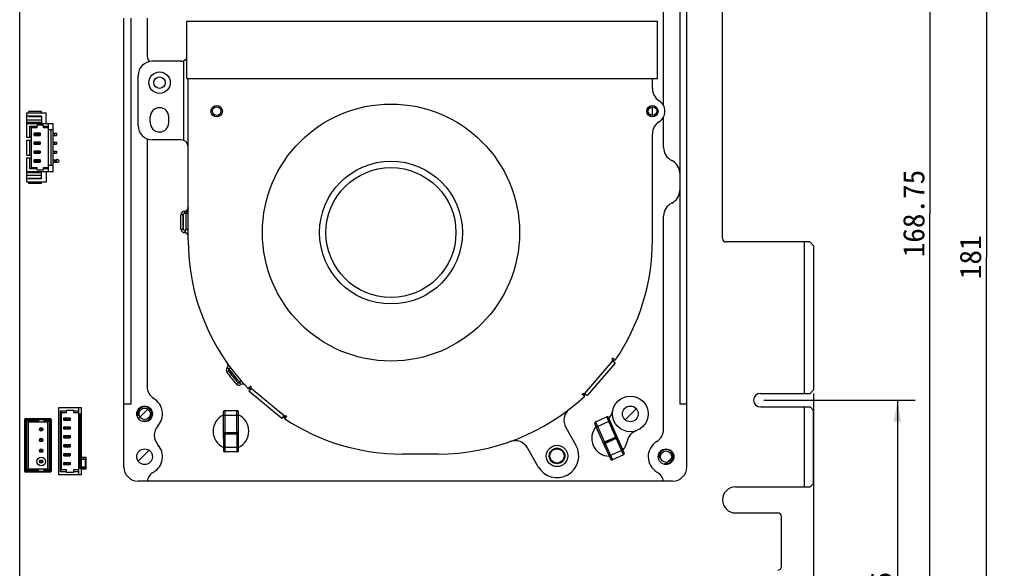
# Model space of a CAD drawing. Header units: millimetres. Extents: x 0 to 420, y 0 to 297.
# Tile 6 of 13: x 143 to 281, y 77 to 154. Entities that reach past the tile are written whole.
import ezdxf
from ezdxf.enums import TextEntityAlignment as Align

# ---------------------------------------------------------------- set-up
doc = ezdxf.new("R2010")
doc.units = ezdxf.units.MM
doc.header["$LTSCALE"] = 23.1
doc.layers.get('0').update_dxf_attribs({"linetype": 'CONTINUOUS'})
for name, color, linetype in [('00_COMPONENTS', 7, 'CONTINUOUS'), ('05_ALL_CURVES', 7, 'CONTINUOUS'), ('51__DRAFT_DIMS', 7, 'CONTINUOUS')]:
    doc.layers.add(name, color=color, linetype=linetype)
doc.styles.get("Standard").update_dxf_attribs({"font": 'simfang.ttf'})
doc.dimstyles.new('DIMSTYLE_1', dxfattribs={"dimtxt": 3, "dimasz": 3, "dimexe": 2.5, "dimexo": 0.5, "dimgap": 0.75, "dimtad": 1, "dimdec": 1, "dimdsep": 46, "dimtxsty": 'STANDARD', "dimblk": '_FILLED', "dimblk1": '_FILLED', "dimblk2": '_FILLED', "dimcen": 0.09, "dimclrt": 3, "dimazin": 2, "dimtp": 0.5, "dimtm": 0.5, "dimtfac": 1, "dimtdec": 1, "dimtofl": 0, "dimtmove": 0, "dimatfit": 3, "dimldrblk": '_FILLED', "dimfxl": 1, "dimtolj": 1, "dimarcsym": 0})
doc.dimstyles.new('DIMSTYLE_2', dxfattribs={"dimtxt": 3, "dimasz": 3, "dimexe": 2.5, "dimexo": 0.5, "dimgap": 0.75, "dimtad": 1, "dimdsep": 46, "dimtxsty": 'STANDARD', "dimblk": '_FILLED', "dimblk1": '_FILLED', "dimblk2": '_FILLED', "dimcen": 0.09, "dimclrt": 3, "dimazin": 2, "dimtp": 0.5, "dimtm": 0.5, "dimtfac": 1, "dimtofl": 0, "dimtmove": 0, "dimatfit": 3, "dimldrblk": '_FILLED', "dimfxl": 1, "dimtolj": 1, "dimarcsym": 0})
doc.dimstyles.new('DIMSTYLE_3', dxfattribs={"dimtxt": 3, "dimasz": 3, "dimexe": 2.5, "dimexo": 0.5, "dimgap": 0.75, "dimtad": 1, "dimdsep": 46, "dimtxsty": 'STANDARD', "dimblk": '_FILLED', "dimblk1": '_FILLED', "dimblk2": '_FILLED', "dimcen": 0.09, "dimclrt": 3, "dimazin": 2, "dimtp": 0.3, "dimtm": 0.3, "dimtfac": 1, "dimtofl": 0, "dimtmove": 0, "dimatfit": 3, "dimldrblk": '_FILLED', "dimfxl": 1, "dimtolj": 1, "dimarcsym": 0})

# ---------------------------------------------------------------- blocks, each defined once
blk = doc.blocks.new('_FILLED')
at = {"color": 0, "linetype": 'ByBlock'}
blk.add_solid([(0, 0), (-1, 0.167), (-1, -0.167)], dxfattribs=at)
blk = doc.blocks.new('*D1')
at = {"layer": '51__DRAFT_DIMS', "color": 4}
for p, q in [((241.57, 211.18), (281.02, 211.18)), ((278.52, 211.18), (278.52, 120.69)), ((278.52, 30.2), (278.52, 120.69)), ((149.96, 30.2), (281.02, 30.2))]:
    blk.add_line(p, q, dxfattribs=at)
at = {"layer": '51__DRAFT_DIMS', "color": 4, "xscale": 3, "yscale": 3, "zscale": 3}
for p, rotation in [((278.52, 211.18), 90), ((278.52, 30.2), 270)]:
    blk.add_blockref('_FILLED', p, dxfattribs=dict(at, rotation=rotation))
at = {"layer": '51__DRAFT_DIMS', "color": 3}
blk.add_text('181', height=3, rotation=90, dxfattribs=at).set_placement((277.77, 120.69), align=Align.CENTER)
blk = doc.blocks.new('*D3')
at = {"layer": '51__DRAFT_DIMS', "color": 4}
for p, q in [((254.32, 101.63), (254.32, 31.59)), ((143.17, 43.53), (143.17, 31.59)), ((143.17, 34.09), (198.74, 34.09)), ((254.32, 34.09), (198.74, 34.09))]:
    blk.add_line(p, q, dxfattribs=at)
at = {"layer": '51__DRAFT_DIMS', "color": 4, "xscale": 3, "yscale": 3, "zscale": 3, "rotation": 180}
blk.add_blockref('_FILLED', (143.17, 34.09), dxfattribs=at)
at = {"layer": '51__DRAFT_DIMS', "color": 4, "xscale": 3, "yscale": 3, "zscale": 3}
blk.add_blockref('_FILLED', (254.32, 34.09), dxfattribs=at)
at = {"layer": '51__DRAFT_DIMS', "color": 3}
blk.add_text('111.15', height=3, dxfattribs=at).set_placement((198.74, 34.84), align=Align.CENTER)
blk = doc.blocks.new('*D4')
at = {"layer": '51__DRAFT_DIMS', "color": 4}
for p, q in [((247.37, 100.68), (268.55, 100.68)), ((266.05, 100.68), (266.05, 71.56)), ((266.05, 42.43), (266.05, 71.56)), ((258.6, 42.43), (268.55, 42.43))]:
    blk.add_line(p, q, dxfattribs=at)
at = {"layer": '51__DRAFT_DIMS', "color": 4, "xscale": 3, "yscale": 3, "zscale": 3}
for p, rotation in [((266.05, 100.68), 90), ((266.05, 42.43), 270)]:
    blk.add_blockref('_FILLED', p, dxfattribs=dict(at, rotation=rotation))
at = {"layer": '51__DRAFT_DIMS', "color": 3}
blk.add_text('58.25', height=3, rotation=90, dxfattribs=at).set_placement((265.3, 71.56), align=Align.CENTER)
blk = doc.blocks.new('*D6')
at = {"layer": '51__DRAFT_DIMS', "color": 4}
for p, q in [((241.57, 211.18), (273.08, 211.18)), ((270.58, 211.18), (270.58, 126.81)), ((270.58, 42.43), (270.58, 126.81)), ((262.56, 42.43), (273.08, 42.43))]:
    blk.add_line(p, q, dxfattribs=at)
at = {"layer": '51__DRAFT_DIMS', "color": 4, "xscale": 3, "yscale": 3, "zscale": 3}
for p, rotation in [((270.58, 211.18), 90), ((270.58, 42.43), 270)]:
    blk.add_blockref('_FILLED', p, dxfattribs=dict(at, rotation=rotation))
at = {"layer": '51__DRAFT_DIMS', "color": 3}
blk.add_text('168.75', height=3, rotation=90, dxfattribs=at).set_placement((269.83, 126.81), align=Align.CENTER)

msp = doc.modelspace()

# ---------------------------------------------------------------- linework, layer by layer
at = {"layer": '00_COMPONENTS', "color": 7}
for p, q in [((143.169, 44.032), (143.169, 211.182)), ((241.569, 123.332), (241.569, 210.682)), ((236.569, 91.337), (236.569, 207.182)), ((233.326, 141.892), (233.326, 198.982)), ((235.569, 198.982), (235.569, 100.137)), ((157.749, 91.337), (157.749, 154.177)), ((158.749, 154.177), (158.749, 100.137)), ((160.992, 154.177), (160.992, 149.13)), ((166.549, 145.737), (166.549, 153.737)), ((166.549, 153.737), (232.449, 153.737)), ((232.449, 145.737), (232.449, 153.737)), ((165.749, 148.137), (161.749, 148.137)), ((159.749, 139.137), (159.749, 146.137)), ((166.549, 145.737), (232.449, 145.737)), ((166.749, 123.137), (166.749, 145.737)), ((231.749, 144.309), (231.749, 145.737)), ((144.168, 139.557), (144.168, 140.932)), ((144.168, 140.932), (146.868, 140.932)), ((144.418, 141.107), (144.418, 140.932)), ((146.218, 141.107), (144.418, 141.107)), ((146.218, 140.932), (146.218, 141.107)), ((146.868, 139.432), (146.868, 140.932)), ((231.749, 140.537), (231.749, 141.737)), ((146.218, 140.432), (144.168, 140.432)), ((144.418, 139.557), (144.168, 139.557)), ((144.168, 137.507), (144.168, 139.532)), ((146.218, 139.532), (144.168, 139.532)), ((144.168, 139.432), (147.868, 139.432)), ((144.418, 140.407), (144.418, 140.432)), ((144.418, 140.407), (146.218, 140.407)), ((146.218, 139.557), (144.419, 139.557)), ((146.218, 140.432), (146.218, 139.532)), ((147.218, 132.682), (147.218, 139.432)), ((147.868, 132.682), (147.868, 139.432)), ((161.449, 139.537), (161.449, 140.337)), ((164.049, 139.537), (164.049, 140.337)), ((233.326, 136.05), (233.326, 140.382)), ((144.598, 137.507), (144.598, 139.052)), ((144.598, 139.052), (144.818, 138.832)), ((144.598, 139.052), (145.618, 139.052)), ((144.818, 133.282), (144.818, 138.832)), ((145.618, 138.832), (144.818, 138.832)), ((145.209, 137.762), (145.209, 138.062)), ((145.263, 138.062), (145.209, 138.062)), ((145.218, 138.092), (145.218, 138.062)), ((145.218, 138.092), (146.018, 138.092)), ((145.268, 137.762), (145.268, 138.062)), ((146.028, 138.062), (145.268, 138.062)), ((145.307, 138.062), (145.369, 138.028)), ((145.514, 138.012), (145.722, 138.012)), ((145.618, 138.832), (145.618, 139.182)), ((146.518, 139.182), (145.618, 139.182)), ((145.867, 138.028), (145.929, 138.062)), ((145.968, 138.062), (145.968, 137.762)), ((146.018, 138.062), (146.018, 138.092)), ((146.028, 138.062), (146.028, 137.762)), ((146.518, 138.832), (146.518, 139.182)), ((146.518, 139.052), (147.218, 139.052)), ((147.218, 138.832), (146.518, 138.832)), ((147.868, 138.532), (147.218, 138.532)), ((147.518, 138.532), (147.518, 133.582)), ((147.868, 138.062), (148.321, 138.062)), ((148.078, 137.762), (148.078, 138.062)), ((148.321, 138.062), (148.321, 137.762)), ((231.749, 123.137), (231.749, 137.965)), ((144.168, 137.507), (144.818, 137.507)), ((144.168, 135.007), (144.168, 137.107)), ((144.168, 137.107), (144.818, 137.107)), ((144.598, 135.007), (144.598, 137.107)), ((145.209, 137.762), (145.968, 137.762)), ((145.209, 136.512), (145.209, 136.812)), ((145.263, 136.812), (145.209, 136.812)), ((145.209, 136.512), (145.968, 136.512)), ((145.218, 136.842), (145.218, 136.812)), ((145.218, 136.842), (146.018, 136.842)), ((145.268, 136.512), (145.268, 136.812)), ((146.028, 136.812), (145.268, 136.812)), ((145.369, 137.796), (145.307, 137.762)), ((145.307, 136.812), (145.369, 136.778)), ((145.369, 136.546), (145.307, 136.512)), ((145.722, 137.812), (145.514, 137.812)), ((145.514, 136.762), (145.722, 136.762)), ((145.722, 136.562), (145.514, 136.562)), ((145.929, 137.762), (145.867, 137.796)), ((145.867, 136.778), (145.929, 136.812)), ((145.929, 136.512), (145.867, 136.546)), ((145.968, 136.812), (145.968, 136.512)), ((145.973, 137.762), (146.028, 137.762)), ((145.973, 136.512), (146.028, 136.512)), ((146.018, 136.812), (146.018, 136.842)), ((146.028, 136.812), (146.028, 136.512)), ((147.868, 137.762), (148.321, 137.762)), ((147.868, 136.812), (148.321, 136.812)), ((147.868, 136.512), (148.321, 136.512)), ((148.078, 136.512), (148.078, 136.812)), ((148.321, 136.812), (148.321, 136.512)), ((160.992, 137.288), (160.992, 102.608)), ((165.749, 137.137), (161.749, 137.137)), ((145.209, 135.262), (145.209, 135.562)), ((145.263, 135.562), (145.209, 135.562)), ((145.209, 135.262), (145.968, 135.262)), ((145.218, 135.592), (145.218, 135.562)), ((145.218, 135.592), (146.018, 135.592)), ((145.268, 135.262), (145.268, 135.562)), ((146.028, 135.562), (145.268, 135.562)), ((145.307, 135.562), (145.369, 135.528)), ((145.369, 135.296), (145.307, 135.262)), ((145.514, 135.512), (145.722, 135.512)), ((145.722, 135.312), (145.514, 135.312)), ((145.867, 135.528), (145.929, 135.562)), ((145.929, 135.262), (145.867, 135.296)), ((145.968, 135.562), (145.968, 135.262)), ((145.973, 135.262), (146.028, 135.262)), ((146.018, 135.562), (146.018, 135.592)), ((146.028, 135.562), (146.028, 135.262)), ((147.868, 135.562), (148.321, 135.562)), ((147.868, 135.262), (148.321, 135.262)), ((148.078, 135.262), (148.078, 135.562)), ((148.321, 135.562), (148.321, 135.262)), ((144.168, 135.007), (144.818, 135.007)), ((144.168, 132.582), (144.168, 134.607)), ((144.168, 134.607), (144.818, 134.607)), ((144.598, 133.062), (144.598, 134.607)), ((145.209, 134.012), (145.209, 134.312)), ((145.263, 134.312), (145.209, 134.312)), ((145.209, 134.012), (145.968, 134.012)), ((145.218, 134.342), (145.218, 134.312)), ((146.018, 134.342), (145.218, 134.342)), ((145.268, 134.012), (145.268, 134.312)), ((146.028, 134.312), (145.268, 134.312)), ((145.307, 134.312), (145.369, 134.278)), ((145.369, 134.046), (145.307, 134.012)), ((145.514, 134.262), (145.722, 134.262)), ((145.722, 134.062), (145.514, 134.062)), ((145.867, 134.278), (145.929, 134.312)), ((145.929, 134.012), (145.867, 134.046)), ((145.968, 134.312), (145.968, 134.012)), ((145.973, 134.012), (146.028, 134.012)), ((146.018, 134.312), (146.018, 134.342)), ((146.028, 134.312), (146.028, 134.012)), ((147.868, 134.312), (148.321, 134.312)), ((147.868, 134.012), (148.321, 134.012)), ((148.078, 134.012), (148.078, 134.312)), ((148.321, 134.312), (148.321, 134.012)), ((144.168, 132.682), (147.868, 132.682)), ((146.218, 132.582), (144.168, 132.582)), ((144.168, 131.182), (144.168, 132.557)), ((144.418, 132.557), (144.168, 132.557)), ((144.419, 132.557), (146.218, 132.557)), ((144.818, 133.282), (144.598, 133.062)), ((145.618, 133.062), (144.598, 133.062)), ((144.818, 133.282), (145.618, 133.282)), ((145.618, 132.932), (145.618, 133.282)), ((145.618, 132.932), (146.518, 132.932)), ((146.218, 131.682), (146.218, 132.582)), ((146.518, 132.932), (146.518, 133.282)), ((146.518, 133.282), (147.218, 133.282)), ((147.218, 133.062), (146.518, 133.062)), ((146.868, 132.682), (146.868, 131.182)), ((147.218, 133.582), (147.868, 133.582)), ((146.218, 131.682), (144.168, 131.682)), ((146.868, 131.182), (144.168, 131.182)), ((144.418, 131.682), (144.418, 131.707)), ((146.218, 131.707), (144.418, 131.707)), ((144.418, 131.182), (144.418, 131.007)), ((146.218, 131.007), (144.418, 131.007)), ((146.218, 131.007), (146.218, 131.182)), ((165.749, 124.637), (165.749, 126.637)), ((166.049, 126.637), (166.049, 124.637)), ((166.049, 124.635), (166.049, 126.636)), ((233.326, 96.608), (233.326, 126.465)), ((253.799, 122.832), (242.069, 122.832)), ((253.019, 122.832), (253.019, 101.632)), ((253.799, 122.832), (254.319, 122.312)), ((254.319, 122.312), (254.319, 102.132)), ((226.559, 106.27), (226.142, 106.191)), ((226.522, 105.866), (226.142, 106.191)), ((226.559, 106.27), (226.145, 106.551)), ((226.522, 105.866), (222.618, 101.309)), ((175.514, 102.66), (175.154, 102.313)), ((175.154, 102.313), (175.576, 102.307)), ((175.576, 102.307), (175.257, 101.923)), ((254.319, 102.132), (253.819, 101.632)), ((179.875, 98.092), (175.257, 101.923)), ((221.886, 101.579), (222.227, 101.213)), ((222.227, 101.213), (222.238, 101.634)), ((222.238, 101.634), (222.618, 101.309)), ((246.869, 101.632), (253.819, 101.632)), ((148.619, 99.6), (148.619, 90.25)), ((151.819, 99.6), (148.619, 99.6)), ((149.719, 98.95), (149.719, 99.3)), ((149.719, 99.3), (150.719, 99.3)), ((150.719, 99.3), (150.719, 98.95)), ((151.419, 99.6), (151.419, 90.25)), ((151.819, 90.25), (151.819, 99.6)), ((158.749, 100.137), (157.749, 100.137)), ((236.569, 100.137), (235.569, 100.137)), ((246.869, 99.732), (253.819, 99.732)), ((253.019, 99.732), (253.019, 88.532)), ((253.819, 99.732), (254.319, 99.232)), ((143.88, 90.69), (143.88, 97.99)), ((143.98, 98.09), (147.48, 98.09)), ((145.78, 97.99), (145.78, 97.64)), ((146.58, 97.64), (146.58, 97.99)), ((147.58, 97.99), (147.58, 90.69)), ((148.819, 99.15), (148.819, 90.7)), ((148.819, 99.15), (149.019, 98.95)), ((149.719, 99.15), (148.819, 99.15)), ((149.019, 90.9), (149.019, 98.95)), ((149.019, 98.95), (149.719, 98.95)), ((149.369, 97.89), (149.369, 98.21)), ((149.369, 98.21), (150.219, 98.21)), ((149.369, 98.2), (150.219, 98.2)), ((149.369, 97.9), (150.219, 97.9)), ((150.219, 97.89), (149.369, 97.89)), ((149.444, 97.9), (149.444, 98.2)), ((149.445, 98.2), (149.445, 97.9)), ((149.504, 98.176), (149.479, 98.2)), ((149.479, 97.9), (149.504, 97.925)), ((149.936, 98.16), (149.653, 98.16)), ((149.653, 97.94), (149.936, 97.94)), ((150.111, 98.2), (150.085, 98.176)), ((150.085, 97.925), (150.111, 97.9)), ((150.143, 97.9), (150.143, 98.2)), ((150.145, 97.9), (150.145, 98.2)), ((150.219, 98.21), (150.219, 97.89)), ((151.419, 99.15), (150.719, 99.15)), ((150.719, 98.95), (151.419, 98.95)), ((151.419, 98.75), (151.819, 98.75)), ((151.619, 91.1), (151.619, 98.75)), ((171.702, 95.361), (171.69, 99.034)), ((171.89, 99.234), (173.59, 99.24)), ((173.802, 95.368), (173.79, 99.041)), ((179.875, 98.092), (180.194, 98.477)), ((180.28, 98.062), (180.194, 98.477)), ((180.28, 98.062), (180.555, 98.48)), ((223.799, 97.646), (225.354, 98.333)), ((227.103, 94.872), (225.617, 98.231)), ((254.319, 89.032), (254.319, 99.232)), ((144.18, 90.84), (144.18, 97.84)), ((144.38, 97.64), (144.18, 97.84)), ((144.18, 97.84), (145.78, 97.84)), ((144.38, 91.04), (144.38, 97.64)), ((144.38, 97.64), (147.08, 97.64)), ((146.58, 97.84), (147.28, 97.84)), ((147.08, 97.64), (147.28, 97.84)), ((147.08, 97.64), (147.08, 91.04)), ((147.28, 97.84), (147.28, 90.84)), ((149.369, 96.64), (149.369, 96.96)), ((149.369, 96.96), (150.219, 96.96)), ((149.369, 96.95), (150.219, 96.95)), ((149.369, 96.65), (150.219, 96.65)), ((150.219, 96.64), (149.369, 96.64)), ((149.444, 96.65), (149.444, 96.95)), ((149.445, 96.95), (149.445, 96.65)), ((149.504, 96.926), (149.479, 96.95)), ((149.479, 96.65), (149.504, 96.675)), ((149.936, 96.91), (149.653, 96.91)), ((149.653, 96.69), (149.936, 96.69)), ((150.111, 96.95), (150.085, 96.926)), ((150.085, 96.675), (150.111, 96.65)), ((150.143, 96.65), (150.143, 96.95)), ((150.145, 96.65), (150.145, 96.95)), ((150.219, 96.96), (150.219, 96.64)), ((219.623, 96.863), (221.041, 94.372)), ((225.182, 94.023), (223.697, 97.382)), ((149.369, 95.39), (149.369, 95.71)), ((149.369, 95.71), (150.219, 95.71)), ((149.369, 95.7), (150.219, 95.7)), ((149.369, 95.4), (150.219, 95.4)), ((150.219, 95.39), (149.369, 95.39)), ((149.444, 95.4), (149.444, 95.7)), ((149.445, 95.7), (149.445, 95.4)), ((149.504, 95.676), (149.479, 95.7)), ((149.479, 95.4), (149.504, 95.425)), ((149.936, 95.66), (149.653, 95.66)), ((149.653, 95.44), (149.936, 95.44)), ((150.111, 95.7), (150.085, 95.676)), ((150.085, 95.425), (150.111, 95.4)), ((150.143, 95.4), (150.143, 95.7)), ((150.145, 95.4), (150.145, 95.7)), ((150.219, 95.71), (150.219, 95.39)), ((171.703, 95.711), (171.702, 95.613)), ((171.702, 95.613), (171.702, 95.433)), ((171.702, 95.36), (171.708, 93.634)), ((171.704, 95.792), (171.703, 95.762)), ((171.703, 95.762), (171.703, 95.711)), ((171.705, 95.831), (171.704, 95.827)), ((171.704, 95.827), (171.704, 95.82)), ((171.704, 95.82), (171.704, 95.809)), ((171.704, 95.809), (171.704, 95.792)), ((171.706, 95.858), (171.705, 95.85)), ((171.705, 95.836), (171.705, 95.831)), ((171.9, 96.034), (173.6, 96.04)), ((173.798, 95.821), (173.797, 95.833)), ((173.798, 95.802), (173.798, 95.821)), ((173.799, 95.771), (173.798, 95.802)), ((173.8, 95.712), (173.799, 95.771)), ((173.801, 95.615), (173.8, 95.712)), ((173.802, 95.516), (173.801, 95.615)), ((173.802, 95.403), (173.802, 95.516)), ((173.808, 93.641), (173.802, 95.367)), ((225.093, 94.719), (226.648, 95.406)), ((226.917, 95.285), (226.912, 95.296)), ((226.925, 95.268), (226.917, 95.285)), ((226.938, 95.24), (226.925, 95.268)), ((226.962, 95.186), (226.938, 95.24)), ((227.002, 95.098), (226.962, 95.186)), ((149.369, 94.14), (149.369, 94.46)), ((149.369, 94.46), (150.219, 94.46)), ((149.369, 94.45), (150.219, 94.45)), ((149.369, 94.15), (150.219, 94.15)), ((150.219, 94.14), (149.369, 94.14)), ((149.444, 94.15), (149.444, 94.45)), ((149.445, 94.45), (149.445, 94.15)), ((149.504, 94.426), (149.479, 94.45)), ((149.479, 94.15), (149.504, 94.175)), ((149.936, 94.41), (149.653, 94.41)), ((149.653, 94.19), (149.936, 94.19)), ((150.111, 94.45), (150.085, 94.426)), ((150.085, 94.175), (150.111, 94.15)), ((150.143, 94.15), (150.143, 94.45)), ((150.145, 94.15), (150.145, 94.45)), ((150.219, 94.46), (150.219, 94.14)), ((215.756, 91.364), (214.26, 93.994)), ((224.986, 94.479), (224.989, 94.472)), ((224.994, 94.459), (224.995, 94.455)), ((224.995, 94.455), (224.997, 94.45)), ((224.997, 94.45), (225, 94.444)), ((225, 94.444), (225.004, 94.434)), ((225.004, 94.434), (225.01, 94.418)), ((225.01, 94.418), (225.022, 94.39)), ((225.022, 94.39), (225.042, 94.344)), ((225.042, 94.344), (225.081, 94.254)), ((225.081, 94.254), (225.153, 94.089)), ((225.182, 94.022), (225.881, 92.443)), ((227.043, 95.008), (227.002, 95.098)), ((227.089, 94.904), (227.043, 95.008)), ((227.801, 93.292), (227.103, 94.872)), ((149.369, 92.89), (149.369, 93.21)), ((149.369, 93.21), (150.219, 93.21)), ((149.369, 93.2), (150.219, 93.2)), ((149.369, 92.9), (150.219, 92.9)), ((150.219, 92.89), (149.369, 92.89)), ((149.444, 92.9), (149.444, 93.2)), ((149.445, 93.2), (149.445, 92.9)), ((149.504, 93.176), (149.479, 93.2)), ((149.479, 92.9), (149.504, 92.925)), ((149.936, 93.16), (149.653, 93.16)), ((149.653, 92.94), (149.936, 92.94)), ((150.111, 93.2), (150.085, 93.176)), ((150.085, 92.925), (150.111, 92.9)), ((150.143, 92.9), (150.143, 93.2)), ((150.145, 92.9), (150.145, 93.2)), ((150.219, 93.21), (150.219, 92.89)), ((152.46, 92.64), (151.819, 92.64)), ((152.46, 92.415), (151.819, 92.415)), ((152.399, 92.354), (152.46, 92.415)), ((152.46, 91.04), (152.46, 92.64)), ((173.609, 93.44), (171.909, 93.434)), ((201.749, 93.137), (196.749, 93.137)), ((227.699, 93.029), (226.145, 92.341)), ((144.38, 91.04), (144.18, 90.84)), ((144.38, 91.04), (147.08, 91.04)), ((145.78, 90.69), (145.78, 91.04)), ((146.58, 90.69), (146.58, 91.04)), ((147.08, 91.04), (147.28, 90.84)), ((149.369, 91.64), (149.369, 91.96)), ((149.369, 91.96), (150.219, 91.96)), ((149.369, 91.95), (150.219, 91.95)), ((149.369, 91.65), (150.219, 91.65)), ((150.219, 91.64), (149.369, 91.64)), ((149.444, 91.65), (149.444, 91.95)), ((149.445, 91.95), (149.445, 91.65)), ((149.504, 91.926), (149.479, 91.95)), ((149.479, 91.65), (149.504, 91.675)), ((149.936, 91.91), (149.653, 91.91)), ((149.653, 91.69), (149.936, 91.69)), ((150.111, 91.95), (150.085, 91.926)), ((150.085, 91.675), (150.111, 91.65)), ((150.143, 91.65), (150.143, 91.95)), ((150.145, 91.65), (150.145, 91.95)), ((150.219, 91.96), (150.219, 91.64)), ((151.819, 91.1), (151.419, 91.1)), ((151.819, 91.265), (152.46, 91.265)), ((151.819, 91.04), (152.46, 91.04)), ((152.399, 91.326), (152.46, 91.265)), ((147.48, 90.59), (143.98, 90.59)), ((145.78, 90.84), (144.18, 90.84)), ((147.28, 90.84), (146.58, 90.84)), ((148.619, 90.25), (151.819, 90.25)), ((148.819, 90.7), (149.019, 90.9)), ((148.819, 90.7), (149.719, 90.7)), ((149.719, 90.9), (149.019, 90.9)), ((149.719, 90.55), (149.719, 90.9)), ((150.719, 90.55), (149.719, 90.55)), ((150.719, 90.9), (150.719, 90.55)), ((151.419, 90.9), (150.719, 90.9)), ((150.719, 90.7), (151.419, 90.7)), ((234.569, 89.337), (159.749, 89.337)), ((243.394, 88.532), (253.819, 88.532)), ((253.819, 88.532), (254.319, 89.032)), ((243.394, 84.882), (249.319, 84.882)), ((249.819, 77.382), (249.819, 84.382))]:
    msp.add_line(p, q, dxfattribs=at)
at = {"layer": '00_COMPONENTS', "color": 4}
for p, q in [((166.149, 137.054), (166.149, 148.221)), ((146.218, 139.907), (144.168, 139.907)), ((145.224, 137.762), (145.224, 138.062)), ((145.274, 138.062), (145.274, 137.762)), ((145.369, 137.796), (145.369, 138.028)), ((145.514, 138.012), (145.514, 137.812)), ((145.722, 137.812), (145.722, 138.012)), ((145.867, 138.028), (145.867, 137.796)), ((145.962, 137.762), (145.962, 138.062)), ((146.012, 138.062), (146.012, 137.762)), ((145.224, 136.512), (145.224, 136.812)), ((145.274, 136.812), (145.274, 136.512)), ((145.369, 136.546), (145.369, 136.778)), ((145.514, 136.762), (145.514, 136.562)), ((145.722, 136.562), (145.722, 136.762)), ((145.867, 136.778), (145.867, 136.546)), ((145.962, 136.512), (145.962, 136.812)), ((146.012, 136.812), (146.012, 136.512)), ((145.224, 135.262), (145.224, 135.562)), ((145.274, 135.562), (145.274, 135.262)), ((145.369, 135.296), (145.369, 135.528)), ((145.514, 135.512), (145.514, 135.312)), ((145.722, 135.312), (145.722, 135.512)), ((145.867, 135.528), (145.867, 135.296)), ((145.962, 135.262), (145.962, 135.562)), ((146.012, 135.562), (146.012, 135.262)), ((145.224, 134.012), (145.224, 134.312)), ((145.274, 134.312), (145.274, 134.012)), ((145.369, 134.046), (145.369, 134.278)), ((145.514, 134.262), (145.514, 134.062)), ((145.722, 134.062), (145.722, 134.262)), ((145.867, 134.278), (145.867, 134.046)), ((145.962, 134.012), (145.962, 134.312)), ((146.012, 134.312), (146.012, 134.012)), ((144.168, 132.207), (146.218, 132.207)), ((166.249, 127.137), (166.249, 126.837)), ((166.449, 126.863), (166.449, 124.637)), ((166.749, 126.863), (166.449, 126.863)), ((166.049, 126.637), (165.749, 126.637)), ((165.749, 124.637), (166.049, 124.637)), ((166.449, 124.637), (166.749, 124.637)), ((226.142, 106.191), (222.238, 101.634)), ((172.699, 105.205), (172.458, 105.025)), ((172.419, 104.745), (172.179, 104.564)), ((173.473, 102.966), (173.7, 103.162)), ((173.983, 103.143), (174.208, 103.34)), ((180.194, 98.477), (175.576, 102.307)), ((159.784, 98.095), (161.323, 99.634)), ((227.932, 97.936), (229.483, 99.486)), ((143.88, 97.99), (147.58, 97.99)), ((143.98, 90.59), (143.98, 98.09)), ((147.48, 98.09), (147.48, 90.59)), ((149.504, 97.925), (149.504, 98.176)), ((149.653, 98.16), (149.653, 97.94)), ((149.936, 97.94), (149.936, 98.16)), ((150.085, 98.176), (150.085, 97.925)), ((171.89, 99.234), (171.909, 93.434)), ((173.592, 98.521), (171.892, 98.515)), ((173.609, 93.44), (173.59, 99.24)), ((227.699, 93.029), (225.354, 98.333)), ((149.504, 96.675), (149.504, 96.926)), ((149.653, 96.91), (149.653, 96.69)), ((149.936, 96.69), (149.936, 96.91)), ((150.085, 96.926), (150.085, 96.675)), ((223.799, 97.646), (226.145, 92.341)), ((225.645, 97.675), (224.09, 96.988)), ((149.504, 95.425), (149.504, 95.676)), ((149.653, 95.66), (149.653, 95.44)), ((149.936, 95.44), (149.936, 95.66)), ((150.085, 95.676), (150.085, 95.425)), ((171.9, 96.152), (173.6, 96.157)), ((173.601, 95.915), (171.901, 95.909)), ((225.046, 94.826), (226.6, 95.514)), ((226.698, 95.292), (225.144, 94.604)), ((149.504, 94.175), (149.504, 94.426)), ((149.653, 94.41), (149.653, 94.19)), ((149.936, 94.19), (149.936, 94.41)), ((150.085, 94.426), (150.085, 94.175)), ((171.906, 94.113), (173.606, 94.119)), ((149.504, 92.925), (149.504, 93.176)), ((149.653, 93.16), (149.653, 92.94)), ((149.936, 92.94), (149.936, 93.16)), ((150.085, 93.176), (150.085, 92.925)), ((152.449, 92.404), (151.819, 92.404)), ((152.445, 92.4), (151.819, 92.4)), ((152.445, 91.28), (152.445, 92.4)), ((152.449, 91.276), (152.449, 92.404)), ((159.759, 92.13), (161.289, 93.66)), ((225.87, 92.962), (227.425, 93.65)), ((233.543, 91.667), (234.751, 92.875)), ((149.504, 91.675), (149.504, 91.926)), ((149.653, 91.91), (149.653, 91.69)), ((149.936, 91.69), (149.936, 91.91)), ((150.085, 91.926), (150.085, 91.675)), ((152.399, 92.354), (151.819, 92.354)), ((151.819, 91.326), (152.399, 91.326)), ((151.819, 91.28), (152.445, 91.28)), ((151.819, 91.276), (152.449, 91.276)), ((152.399, 91.326), (152.399, 92.354)), ((147.58, 90.69), (143.88, 90.69))]:
    msp.add_line(p, q, dxfattribs=at)
at = {"layer": '00_COMPONENTS', "color": 7}
for points in [[(171.705, 95.85), (171.705, 95.848), (171.705, 95.846), (171.705, 95.844), (171.705, 95.842), (171.705, 95.84), (171.705, 95.836)], [(171.708, 95.872), (171.708, 95.87), (171.707, 95.868), (171.707, 95.866), (171.707, 95.864), (171.707, 95.863), (171.706, 95.861), (171.706, 95.859), (171.706, 95.858)], [(171.71, 95.879), (171.709, 95.876), (171.708, 95.872)], [(171.717, 95.906), (171.716, 95.903), (171.715, 95.9), (171.714, 95.897), (171.713, 95.894), (171.712, 95.891), (171.711, 95.888), (171.711, 95.886), (171.71, 95.883), (171.71, 95.881), (171.71, 95.879)], [(171.9, 96.034), (171.897, 96.034), (171.886, 96.034), (171.875, 96.032), (171.865, 96.031), (171.854, 96.028), (171.844, 96.025), (171.835, 96.022), (171.825, 96.019), (171.816, 96.015), (171.808, 96.01), (171.799, 96.006), (171.791, 96.001), (171.784, 95.995), (171.776, 95.99), (171.77, 95.984), (171.763, 95.978), (171.757, 95.971), (171.752, 95.965), (171.747, 95.96), (171.743, 95.954), (171.739, 95.949), (171.736, 95.944), (171.733, 95.939), (171.73, 95.935), (171.728, 95.931), (171.726, 95.927), (171.724, 95.923), (171.723, 95.92), (171.721, 95.916), (171.72, 95.913), (171.717, 95.906)], [(173.78, 95.922), (173.779, 95.924), (173.778, 95.927), (173.777, 95.929), (173.776, 95.932), (173.774, 95.935), (173.773, 95.938), (173.771, 95.941), (173.769, 95.944), (173.767, 95.948), (173.764, 95.952), (173.761, 95.957), (173.757, 95.962), (173.753, 95.967), (173.748, 95.973), (173.743, 95.978), (173.738, 95.984), (173.732, 95.989), (173.726, 95.995), (173.719, 96), (173.712, 96.005), (173.705, 96.01), (173.697, 96.014), (173.689, 96.019), (173.68, 96.023), (173.671, 96.026), (173.661, 96.03), (173.652, 96.033), (173.642, 96.035), (173.631, 96.037), (173.62, 96.039), (173.609, 96.039), (173.6, 96.04)], [(173.791, 95.888), (173.791, 95.891), (173.79, 95.894), (173.789, 95.897), (173.788, 95.901), (173.787, 95.904), (173.786, 95.906), (173.785, 95.909), (173.784, 95.911), (173.783, 95.914), (173.78, 95.922)], [(173.795, 95.866), (173.794, 95.871), (173.794, 95.876), (173.791, 95.888)], [(173.797, 95.833), (173.797, 95.838), (173.797, 95.843), (173.797, 95.848), (173.796, 95.853), (173.796, 95.857), (173.795, 95.866)], [(226.86, 95.371), (226.858, 95.372), (226.856, 95.374), (226.854, 95.376), (226.852, 95.378), (226.85, 95.38), (226.847, 95.382), (226.844, 95.384), (226.841, 95.387), (226.837, 95.389), (226.833, 95.392), (226.828, 95.395), (226.823, 95.398), (226.817, 95.401), (226.811, 95.404), (226.804, 95.407), (226.796, 95.41), (226.789, 95.413), (226.781, 95.416), (226.773, 95.418), (226.764, 95.419), (226.756, 95.421), (226.747, 95.422), (226.737, 95.423), (226.728, 95.423), (226.718, 95.423), (226.708, 95.422), (226.698, 95.421), (226.688, 95.419), (226.677, 95.416), (226.667, 95.413), (226.657, 95.41), (226.648, 95.406)], [(226.884, 95.344), (226.882, 95.347), (226.88, 95.349), (226.878, 95.352), (226.876, 95.354), (226.874, 95.357), (226.872, 95.359), (226.87, 95.361), (226.868, 95.363), (226.867, 95.364), (226.86, 95.371)], [(226.896, 95.326), (226.894, 95.33), (226.891, 95.334), (226.884, 95.344)], [(226.912, 95.296), (226.909, 95.301), (226.907, 95.305), (226.905, 95.31), (226.903, 95.314), (226.901, 95.318), (226.896, 95.326)], [(225.093, 94.719), (225.09, 94.718), (225.08, 94.713), (225.071, 94.707), (225.062, 94.701), (225.054, 94.695), (225.046, 94.689), (225.038, 94.682), (225.031, 94.675), (225.024, 94.667), (225.018, 94.66), (225.012, 94.652), (225.007, 94.644), (225.002, 94.636), (224.998, 94.628), (224.994, 94.62), (224.99, 94.612), (224.987, 94.604), (224.985, 94.596), (224.983, 94.589), (224.981, 94.583), (224.98, 94.576), (224.979, 94.57), (224.978, 94.565), (224.977, 94.56), (224.977, 94.555), (224.977, 94.551), (224.977, 94.547), (224.977, 94.543), (224.977, 94.539), (224.977, 94.535), (224.977, 94.528)], [(224.977, 94.528), (224.977, 94.525), (224.978, 94.522), (224.978, 94.518), (224.978, 94.515), (224.978, 94.512), (224.979, 94.51), (224.979, 94.507), (224.98, 94.505), (224.98, 94.502), (224.981, 94.5)], [(224.981, 94.5), (224.982, 94.497), (224.982, 94.493)], [(224.982, 94.493), (224.983, 94.491), (224.983, 94.489), (224.984, 94.487), (224.984, 94.486), (224.985, 94.484), (224.985, 94.483), (224.986, 94.481), (224.986, 94.479)], [(224.989, 94.472), (224.989, 94.47), (224.99, 94.468), (224.991, 94.467), (224.991, 94.465), (224.992, 94.463), (224.994, 94.459)]]:
    msp.add_lwpolyline(points, dxfattribs=at)
for centre, radius in [((162.749, 145.137), 1.5), ((162.749, 145.137), 0.8), ((195.151, 124.147), 18), ((170.749, 141.137), 0.8), ((170.749, 141.137), 0.6), ((231.749, 141.137), 0.8), ((231.749, 141.137), 0.6), ((195.151, 124.147), 10), ((228.659, 98.76), 2.5), ((160.659, 98.76), 1.1), ((160.659, 98.76), 0.8), ((228.659, 98.76), 1.1), ((146.18, 96.59), 0.25), ((146.18, 96.59), 0.15), ((146.18, 95.09), 0.25), ((146.18, 95.09), 0.15), ((146.18, 93.59), 0.25), ((146.18, 93.59), 0.15), ((160.659, 92.76), 1.1), ((218.399, 92.868), 1.5), ((218.399, 92.868), 1.1), ((218.399, 92.868), 1), ((233.659, 92.76), 1.1), ((233.659, 92.76), 0.8), ((146.18, 92.09), 0.25), ((146.18, 92.09), 0.15)]:
    msp.add_circle(centre, radius, dxfattribs=at)
at = {"layer": '00_COMPONENTS', "color": 4}
msp.add_circle((195.151, 124.147), 9.1, dxfattribs=at)
at = {"layer": '00_COMPONENTS', "color": 7}
for centre, radius, start, end in [((162.992, 149.13), 2, 180, 211.64128), ((161.749, 146.137), 2, 90, 180), ((165.749, 149.137), 1, 270, 323.1093), ((233.749, 144.309), 2, 180, 237.76905), ((231.749, 141.137), 1.75, 302.23095, 57.76905), ((162.749, 140.337), 1.3, 0, 180), ((162.749, 139.537), 1.3, 180, 360), ((233.749, 137.965), 2, 122.23095, 180), ((161.749, 139.137), 2, 180, 270), ((165.749, 136.137), 1, 0, 90), ((235.326, 136.05), 2, 180, 243.93565), ((233.569, 132.456), 2, 0, 63.93565), ((233.569, 130.058), 2, 296.06435, 360), ((235.326, 126.465), 2, 116.06435, 180), ((166.249, 126.637), 0.5, 90, 180), ((166.249, 127.637), 0.5, 270, 344.91486), ((166.249, 124.637), 0.5, 180.00146, 270.00074), ((166.249, 123.637), 0.5, 0, 89.99926), ((196.749, 123.137), 30, 180, 223.95952), ((201.749, 123.137), 30, 325.79027, 360), ((242.069, 123.332), 0.5, 180, 270), ((224.806, 106.383), 1.35, 351.80706, 7.15503), ((172.578, 104.865), 0.5, 137.69901, 217.08694), ((171.839, 105.538), 0.5, 317.69901, 35.2402), ((196.749, 123.137), 30.8, 217.08694, 220.91306), ((162.992, 102.608), 2, 180, 238.77597), ((173.851, 103.293), 0.5, 220.91306, 300.30099), ((174.356, 102.43), 0.5, 42.76995, 120.30099), ((176.863, 102.715), 1.35, 182.34162, 197.5663), ((160.659, 98.76), 2.5, 318.18969, 58.77597), ((201.749, 123.137), 30, 270, 313.04719), ((221.854, 102.928), 1.35, 271.36251, 286.55515), ((246.869, 100.682), 0.95, 90, 270), ((221.362, 97.852), 2, 127.79902, 209.64518), ((143.98, 97.99), 0.1, 90, 180), ((145.68, 97.99), 0.1, 0, 90), ((146.68, 97.99), 0.1, 90, 180), ((147.48, 97.99), 0.1, 0, 90), ((172.749, 96.337), 2.5, 115.05945, 245.58093), ((171.89, 99.034), 0.2, 90.18862, 180.18862), ((173.59, 99.04), 0.2, 0.18862, 90.18862), ((172.749, 96.337), 2.5, 294.79813, 65.34976), ((180.365, 99.816), 1.35, 262.72113, 278.06909), ((196.749, 123.137), 30, 236.70434, 270), ((225.435, 98.15), 0.2, 23.85444, 113.85444), ((224.233, 99.574), 2, 314.65184, 349.57373), ((164.013, 95.76), 2, 138.18968, 221.81034), ((225.749, 95.337), 2.5, 138.73045, 269.25728), ((223.88, 97.463), 0.2, 113.85444, 203.85444), ((231.326, 96.608), 2, 301.22403, 360), ((171.899, 96.234), 0.2, 180.18862, 270.18862), ((173.599, 96.24), 0.2, 270.18862, 0.18862), ((226.567, 95.589), 0.2, 293.85444, 23.85444), ((230.175, 94.523), 2, 109.68685, 169.57373), ((160.659, 92.76), 2.5, 300.43887, 41.8103), ((212.522, 93.005), 2, 29.64518, 109.67217), ((218.399, 92.868), 3.04, 209.64518, 29.64518), ((225.012, 94.902), 0.2, 203.85444, 293.85444), ((225.749, 95.337), 2.5, 318.7, 349.57373), ((233.659, 92.76), 2.5, 121.22403, 239.56113), ((171.908, 93.634), 0.2, 180.18862, 270.18862), ((173.608, 93.64), 0.2, 270.18862, 0.18862), ((226.064, 92.524), 0.2, 203.85444, 293.85444), ((227.618, 93.211), 0.2, 293.85444, 23.85444), ((159.749, 91.337), 2, 180, 270), ((234.569, 91.337), 2, 270, 360), ((143.98, 90.69), 0.1, 180, 270), ((145.68, 90.69), 0.1, 270, 360), ((146.68, 90.69), 0.1, 180, 270), ((147.48, 90.69), 0.1, 270, 360), ((162.939, 88.88), 2, 120.43887, 166.78635), ((231.379, 88.88), 2, 13.21366, 59.56113), ((243.394, 86.707), 1.825, 90, 270), ((249.319, 84.382), 0.5, 0, 90), ((249.319, 77.382), 0.5, 270, 360)]:
    msp.add_arc(centre, radius, start, end, dxfattribs=at)
at = {"layer": '00_COMPONENTS', "color": 4}
for centre, radius, start, end in [((166.249, 126.637), 0.2, 90.12499, 180.25786), ((166.249, 127.637), 0.8, 269.96875, 284.47998), ((165.857, 127.73), 0.909, 328.58128, 331.75928), ((172.578, 104.865), 0.2, 126.89783, 217.08585), ((196.749, 123.137), 30.3, 216.70875, 221.29125), ((196.749, 123.137), 30.5, 217.08694, 220.91306), ((173.851, 103.293), 0.2, 220.91306, 311.10217), ((160.659, 98.76), 1, 255, 195), ((173.761, 96.245), 0.0385, 352.78377, 0.16554), ((226.713, 95.659), 0.0385, 16.44958, 23.83135), ((233.659, 92.76), 1, 255, 195)]:
    msp.add_arc(centre, radius, start, end, dxfattribs=at)
at = {"layer": '00_COMPONENTS', "color": 7}
for centre, ratio, start_param, end_param in [((145.514, 138.034), 0.1428571, -2.8872246, -1.5707963), ((145.722, 138.034), 0.1428571, -1.5707963, -0.2543681), ((145.514, 137.791), 0.1428571, 1.5707963, 2.8872246), ((145.514, 136.784), 0.1428571, -2.8872246, -1.5707963), ((145.514, 136.541), 0.1428571, 1.5707963, 2.8872246), ((145.722, 137.791), 0.1428571, 0.2543681, 1.5707963), ((145.722, 136.784), 0.1428571, -1.5707963, -0.2543681), ((145.722, 136.541), 0.1428571, 0.2543681, 1.5707963), ((145.514, 135.534), 0.1428571, -2.8872246, -1.5707963), ((145.514, 135.291), 0.1428571, 1.5707963, 2.8872246), ((145.722, 135.534), 0.1428571, -1.5707963, -0.2543681), ((145.722, 135.291), 0.1428571, 0.2543681, 1.5707963), ((145.514, 134.284), 0.1428571, -2.8872246, -1.5707963), ((145.514, 134.041), 0.1428571, 1.5707963, 2.8872246), ((145.722, 134.284), 0.1428571, -1.5707963, -0.2543681), ((145.722, 134.041), 0.1428571, 0.2543681, 1.5707963), ((149.653, 98.177), 0.1142857, -3.0267151, -1.5707963), ((149.653, 97.923), 0.1142857, 1.5707963, 3.0267151), ((149.936, 98.177), 0.1142857, -1.5707963, -0.1148776), ((149.936, 97.923), 0.1142857, 0.1148776, 1.5707963), ((149.653, 96.927), 0.1142857, -3.0267151, -1.5707963), ((149.653, 96.673), 0.1142857, 1.5707963, 3.0267151), ((149.936, 96.927), 0.1142857, -1.5707963, -0.1148776), ((149.936, 96.673), 0.1142857, 0.1148776, 1.5707963), ((149.653, 95.677), 0.1142857, -3.0267151, -1.5707963), ((149.653, 95.423), 0.1142857, 1.5707963, 3.0267151), ((149.936, 95.677), 0.1142857, -1.5707963, -0.1148776), ((149.936, 95.423), 0.1142857, 0.1148776, 1.5707963), ((149.653, 94.427), 0.1142857, -3.0267151, -1.5707963), ((149.653, 94.173), 0.1142857, 1.5707963, 3.0267151), ((149.936, 94.427), 0.1142857, -1.5707963, -0.1148776), ((149.936, 94.173), 0.1142857, 0.1148776, 1.5707963), ((149.653, 93.177), 0.1142857, -3.0267151, -1.5707963), ((149.653, 92.923), 0.1142857, 1.5707963, 3.0267151), ((149.936, 93.177), 0.1142857, -1.5707963, -0.1148776), ((149.936, 92.923), 0.1142857, 0.1148776, 1.5707963), ((149.653, 91.927), 0.1142857, -3.0267151, -1.5707963), ((149.653, 91.673), 0.1142857, 1.5707963, 3.0267151), ((149.936, 91.927), 0.1142857, -1.5707963, -0.1148776), ((149.936, 91.673), 0.1142857, 0.1148776, 1.5707963)]:
    msp.add_ellipse(centre, major_axis=(0.15, 0), ratio=ratio, start_param=start_param, end_param=end_param, dxfattribs=at)
for points, knots in [([(144.418, 139.558), (144.418, 139.558), (144.418, 139.557), (144.419, 139.557), (144.419, 139.557)], [0, 0, 0, 0, 0.1573955, 1, 1, 1, 1]), ([(144.419, 132.557), (144.419, 132.557), (144.419, 132.557), (144.418, 132.557), (144.418, 132.557)], [0, 0, 0, 0, 0.3959018, 1, 1, 1, 1]), ([(166.049, 124.637), (166.049, 124.593), (166.08, 124.503), (166.2, 124.427), (166.34, 124.442), (166.409, 124.508), (166.428, 124.548)], [0, 0, 0, 0, 0.2500722, 0.5000374, 0.7500152, 1, 1, 1, 1]), ([(166.428, 124.548), (166.409, 124.508), (166.34, 124.442), (166.201, 124.427), (166.1, 124.49), (166.057, 124.569), (166.05, 124.613), (166.049, 124.635)], [0, 0, 0, 0, 0.2491359, 0.4981622, 0.7474251, 0.8735904, 1, 1, 1, 1])]:
    msp.add_open_spline(points, degree=3, knots=knots, dxfattribs=at)
at = {"layer": '00_COMPONENTS', "color": 4}
for points, knots in [([(166.522, 127.069), (166.514, 127.053), (166.483, 126.987), (166.461, 126.917), (166.449, 126.863)], [0, 0, 0, 0, 0.2409235, 1, 1, 1, 1]), ([(166.633, 127.256), (166.639, 127.26), (166.662, 127.275), (166.682, 127.293), (166.696, 127.308)], [0, 0, 0, 0, 0.257085, 1, 1, 1, 1]), ([(166.749, 127.637), (166.749, 127.578), (166.732, 127.46), (166.686, 127.351), (166.658, 127.3)], [0, 0, 0, 0, 0.5027615, 1, 1, 1, 1]), ([(166.696, 127.308), (166.703, 127.316), (166.728, 127.348), (166.744, 127.388), (166.748, 127.417)], [0, 0, 0, 0, 0.2625171, 1, 1, 1, 1]), ([(166.449, 124.637), (166.449, 124.608), (166.44, 124.55), (166.409, 124.468), (166.371, 124.39), (166.342, 124.326), (166.32, 124.277), (166.306, 124.244), (166.292, 124.214), (166.28, 124.188), (166.269, 124.167), (166.261, 124.153), (166.255, 124.145), (166.252, 124.141), (166.251, 124.139), (166.249, 124.137), (166.249, 124.137)], [0, 0, 0, 0, 0.1611421, 0.3222679, 0.4826645, 0.6381843, 0.7112806, 0.7792745, 0.840533, 0.893629, 0.9374398, 0.9709279, 0.9833863, 0.9926037, 0.9982515, 1, 1, 1, 1]), ([(172.458, 105.025), (172.433, 105.055), (172.394, 105.096), (172.336, 105.139), (172.296, 105.162), (172.266, 105.177), (172.245, 105.187), (172.232, 105.192), (172.223, 105.196), (172.215, 105.2), (172.211, 105.201), (172.209, 105.202), (172.208, 105.202)], [0, 0, 0, 0, 0.3748451, 0.545268, 0.6966556, 0.8232943, 0.8753998, 0.9191417, 0.9538601, 0.9790869, 0.9945477, 1, 1, 1, 1]), ([(174.104, 102.862), (174.104, 102.862), (174.105, 102.865), (174.104, 102.873), (174.101, 102.891), (174.094, 102.919), (174.082, 102.955), (174.066, 102.998), (174.035, 103.063), (174.005, 103.111), (173.983, 103.143)], [0, 0, 0, 0, 0.0076826, 0.024065, 0.0841978, 0.1790515, 0.3043498, 0.454925, 0.6251291, 1, 1, 1, 1]), ([(171.892, 98.515), (171.866, 98.515), (171.829, 98.518), (171.782, 98.529), (171.751, 98.539), (171.726, 98.552), (171.707, 98.567), (171.695, 98.584), (171.692, 98.596), (171.692, 98.602)], [0, 0, 0, 0, 0.3280901, 0.4797079, 0.6172564, 0.737669, 0.8397237, 0.9251618, 1, 1, 1, 1]), ([(173.792, 98.609), (173.792, 98.603), (173.789, 98.591), (173.776, 98.574), (173.757, 98.559), (173.732, 98.546), (173.702, 98.535), (173.655, 98.524), (173.618, 98.521), (173.592, 98.521)], [0, 0, 0, 0, 0.0748382, 0.1602763, 0.262331, 0.3827436, 0.5202921, 0.6719099, 1, 1, 1, 1]), ([(224.09, 96.988), (224.066, 96.978), (224.031, 96.965), (223.983, 96.956), (223.951, 96.953), (223.923, 96.955), (223.9, 96.961), (223.882, 96.972), (223.874, 96.982), (223.871, 96.987)], [0, 0, 0, 0, 0.3280901, 0.4797079, 0.6172564, 0.737669, 0.8397237, 0.9251618, 1, 1, 1, 1]), ([(225.792, 97.836), (225.794, 97.831), (225.797, 97.818), (225.792, 97.798), (225.781, 97.777), (225.763, 97.755), (225.74, 97.733), (225.701, 97.704), (225.668, 97.686), (225.645, 97.675)], [0, 0, 0, 0, 0.0748382, 0.1602763, 0.262331, 0.3827436, 0.5202921, 0.6719099, 1, 1, 1, 1]), ([(171.699, 96.239), (171.699, 96.237), (171.7, 96.232), (171.701, 96.227), (171.703, 96.223)], [0, 0, 0, 0, 0.2453701, 1, 1, 1, 1]), ([(171.702, 95.36), (171.702, 95.386), (171.703, 95.438), (171.709, 95.515), (171.719, 95.592), (171.735, 95.668), (171.752, 95.73), (171.771, 95.778), (171.787, 95.813), (171.807, 95.846), (171.827, 95.872), (171.847, 95.889), (171.863, 95.9), (171.881, 95.907), (171.894, 95.909), (171.901, 95.909)], [0, 0, 0, 0, 0.1249809, 0.2499603, 0.3749318, 0.4998953, 0.6248404, 0.6873279, 0.7498091, 0.8123007, 0.8747854, 0.9060662, 0.9373865, 0.9686933, 1, 1, 1, 1]), ([(171.703, 96.223), (171.703, 96.222), (171.705, 96.217), (171.709, 96.212), (171.712, 96.209)], [0, 0, 0, 0, 0.2376364, 1, 1, 1, 1]), ([(171.712, 96.209), (171.72, 96.199), (171.743, 96.182), (171.787, 96.165), (171.841, 96.154), (171.88, 96.152), (171.9, 96.152)], [0, 0, 0, 0, 0.1861457, 0.4230275, 0.7004446, 1, 1, 1, 1]), ([(173.6, 96.157), (173.62, 96.157), (173.659, 96.16), (173.712, 96.171), (173.756, 96.189), (173.78, 96.206), (173.787, 96.216)], [0, 0, 0, 0, 0.2995547, 0.5769715, 0.8138535, 1, 1, 1, 1]), ([(173.802, 95.367), (173.802, 95.393), (173.801, 95.445), (173.794, 95.522), (173.784, 95.599), (173.768, 95.674), (173.75, 95.736), (173.731, 95.785), (173.714, 95.819), (173.694, 95.853), (173.674, 95.878), (173.654, 95.895), (173.638, 95.906), (173.62, 95.913), (173.607, 95.915), (173.601, 95.915)], [0, 0, 0, 0, 0.124981, 0.2499604, 0.374932, 0.4998956, 0.6248408, 0.6873283, 0.7498097, 0.8123012, 0.8747861, 0.9060667, 0.9373867, 0.9686938, 1, 1, 1, 1]), ([(173.787, 96.216), (173.788, 96.217), (173.792, 96.221), (173.795, 96.226), (173.796, 96.23)], [0, 0, 0, 0, 0.2641424, 1, 1, 1, 1]), ([(173.796, 96.23), (173.797, 96.231), (173.798, 96.234), (173.799, 96.238), (173.799, 96.241)], [0, 0, 0, 0, 0.2558072, 1, 1, 1, 1]), ([(226.6, 95.514), (226.62, 95.522), (226.657, 95.542), (226.697, 95.571), (226.722, 95.597), (226.74, 95.62), (226.749, 95.639), (226.751, 95.651)], [0, 0, 0, 0, 0.3067104, 0.5874938, 0.7115117, 0.8219684, 1, 1, 1, 1]), ([(227.103, 94.872), (227.093, 94.895), (227.071, 94.942), (227.034, 95.01), (226.993, 95.076), (226.948, 95.139), (226.907, 95.189), (226.87, 95.225), (226.841, 95.25), (226.809, 95.273), (226.78, 95.288), (226.756, 95.296), (226.737, 95.299), (226.717, 95.298), (226.704, 95.294), (226.698, 95.292)], [0, 0, 0, 0, 0.124981, 0.2499604, 0.374932, 0.4998956, 0.6248408, 0.6873283, 0.7498097, 0.8123012, 0.8747861, 0.9060667, 0.9373867, 0.9686938, 1, 1, 1, 1]), ([(226.751, 95.66), (226.751, 95.661), (226.751, 95.664), (226.75, 95.668), (226.75, 95.67)], [0, 0, 0, 0, 0.2558072, 1, 1, 1, 1]), ([(226.751, 95.651), (226.751, 95.652), (226.751, 95.655), (226.751, 95.658), (226.751, 95.66)], [0, 0, 0, 0, 0.2562921, 1, 1, 1, 1]), ([(171.707, 94.041), (171.707, 94.046), (171.71, 94.057), (171.722, 94.07), (171.741, 94.082), (171.766, 94.093), (171.796, 94.102), (171.831, 94.108), (171.868, 94.112), (171.893, 94.113), (171.906, 94.113)], [0, 0, 0, 0, 0.0644079, 0.1426945, 0.2415394, 0.3621163, 0.5024772, 0.6588535, 0.8266006, 1, 1, 1, 1]), ([(173.606, 94.119), (173.619, 94.119), (173.645, 94.118), (173.682, 94.114), (173.717, 94.108), (173.747, 94.1), (173.772, 94.089), (173.791, 94.077), (173.803, 94.064), (173.807, 94.053), (173.807, 94.048)], [0, 0, 0, 0, 0.1733994, 0.3411465, 0.4975228, 0.6378837, 0.7584606, 0.8573055, 0.9355921, 1, 1, 1, 1]), ([(224.827, 94.826), (224.828, 94.824), (224.83, 94.82), (224.833, 94.816), (224.836, 94.813)], [0, 0, 0, 0, 0.2453701, 1, 1, 1, 1]), ([(224.836, 94.813), (224.837, 94.812), (224.841, 94.808), (224.846, 94.805), (224.85, 94.803)], [0, 0, 0, 0, 0.2376364, 1, 1, 1, 1]), ([(224.85, 94.803), (224.862, 94.797), (224.89, 94.791), (224.937, 94.793), (224.991, 94.805), (225.027, 94.818), (225.046, 94.826)], [0, 0, 0, 0, 0.1861457, 0.4230275, 0.7004446, 1, 1, 1, 1]), ([(225.182, 94.022), (225.172, 94.046), (225.152, 94.094), (225.127, 94.167), (225.105, 94.241), (225.089, 94.317), (225.08, 94.381), (225.078, 94.432), (225.079, 94.471), (225.083, 94.51), (225.092, 94.541), (225.102, 94.565), (225.113, 94.581), (225.127, 94.595), (225.138, 94.602), (225.144, 94.604)], [0, 0, 0, 0, 0.1249809, 0.2499603, 0.3749318, 0.4998953, 0.6248404, 0.6873279, 0.7498091, 0.8123007, 0.8747854, 0.9060662, 0.9373865, 0.9686933, 1, 1, 1, 1]), ([(225.716, 92.816), (225.714, 92.82), (225.713, 92.831), (225.719, 92.849), (225.731, 92.868), (225.75, 92.887), (225.774, 92.907), (225.803, 92.927), (225.835, 92.946), (225.858, 92.957), (225.87, 92.962)], [0, 0, 0, 0, 0.0644079, 0.1426945, 0.2415394, 0.3621163, 0.5024772, 0.6588535, 0.8266006, 1, 1, 1, 1]), ([(227.425, 93.65), (227.437, 93.655), (227.46, 93.665), (227.496, 93.676), (227.53, 93.684), (227.561, 93.688), (227.588, 93.689), (227.61, 93.685), (227.627, 93.678), (227.635, 93.669), (227.637, 93.665)], [0, 0, 0, 0, 0.1733994, 0.3411465, 0.4975228, 0.6378837, 0.7584606, 0.8573055, 0.9355921, 1, 1, 1, 1])]:
    msp.add_open_spline(points, degree=3, knots=knots, dxfattribs=at)
for points in [[(166.601, 127.202), (166.574, 127.158), (166.546, 127.115), (166.522, 127.069)], [(166.633, 127.256), (166.623, 127.238), (166.612, 127.22), (166.601, 127.202)]]:
    msp.add_open_spline(points, degree=3, dxfattribs=at)
at = {"layer": '00_COMPONENTS', "color": 7}
for points in [[(166.449, 124.637), (166.448, 124.606), (166.441, 124.575), (166.428, 124.548)], [(166.428, 124.548), (166.442, 124.575), (166.449, 124.606), (166.449, 124.637)]]:
    msp.add_open_spline(points, degree=3, dxfattribs=at)
at = {"layer": '05_ALL_CURVES', "color": 4}
for centre, radius in [((148.418, 134.162), 0.25), ((146.18, 92.09), 0.621)]:
    msp.add_circle(centre, radius, dxfattribs=at)

# ---------------------------------------------------------------- dimensions: what is measured, and where the dimension line sits
at = {"layer": '51__DRAFT_DIMS', "color": 4}
for base, p1, p2, angle, dimstyle, picture, middle in [((278.517, 30.202), (241.069, 211.182), (149.459, 30.202), 270, 'DIMSTYLE_1', '*D1', (278.517, 120.686)), ((270.578, 211.182), (262.062, 42.432), (241.069, 211.182), 90, 'DIMSTYLE_2', '*D6', (270.578, 126.881)), ((143.169, 34.091), (254.319, 102.132), (143.169, 44.032), 180, 'DIMSTYLE_3', '*D3', (198.817, 34.091)), ((266.054, 100.682), (258.099, 42.432), (246.869, 100.682), 90, 'DIMSTYLE_3', '*D4', (266.054, 71.51))]:
    dim = msp.add_linear_dim(base=base, p1=p1, p2=p2, angle=angle, dimstyle=dimstyle, dxfattribs=at)
    dim.commit()
    dim.dimension.update_dxf_attribs({"geometry": picture, "text_midpoint": middle, "dimtype": 160})

doc.saveas('drawing.dxf')
